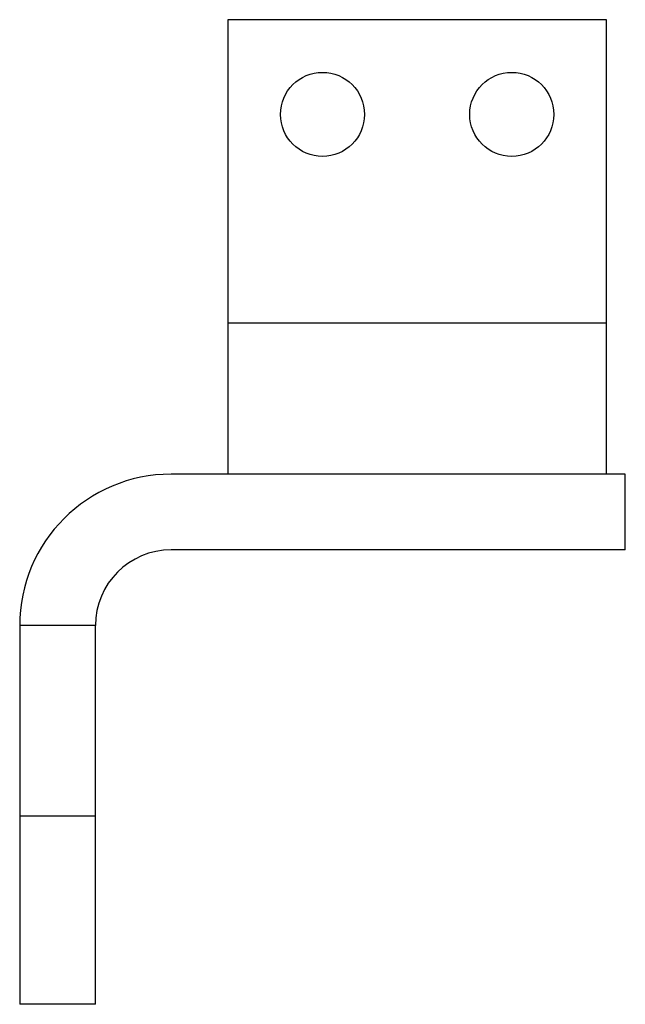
# Model space of a CAD drawing. Header units: millimetres. Extents: x 15 to 95, y 11 to 141.
import ezdxf

# ---------------------------------------------------------------- set-up
doc = ezdxf.new("R2010")
doc.units = ezdxf.units.MM
doc.header["$LTSCALE"] = 9.961609
doc.layers.get('0').update_dxf_attribs({"linetype": 'CONTINUOUS'})

msp = doc.modelspace()

# ---------------------------------------------------------------- linework, layer by layer
at = {"color": 7, "linetype": 'Continuous'}
for p, q in [((42.93, 140.94), (42.93, 80.94)), ((92.93, 140.94), (42.93, 140.94)), ((92.93, 80.94), (92.93, 140.94)), ((42.93, 100.94), (92.93, 100.94)), ((95.43, 80.94), (35.43, 80.94)), ((95.43, 70.94), (95.43, 80.94)), ((95.43, 70.94), (35.43, 70.94)), ((15.43, 60.94), (15.43, 10.94)), ((25.43, 60.94), (15.43, 60.94)), ((25.43, 10.94), (25.43, 60.94)), ((25.43, 35.77), (15.43, 35.77)), ((25.43, 10.94), (15.43, 10.94))]:
    msp.add_line(p, q, dxfattribs=at)
for centre in [(55.43, 128.44), (80.43, 128.44)]:
    msp.add_circle(centre, 5.55, dxfattribs=at)
for radius in [20, 10]:
    msp.add_arc((35.43, 60.94), radius, 90, 180, dxfattribs=at)

doc.saveas('drawing.dxf')
